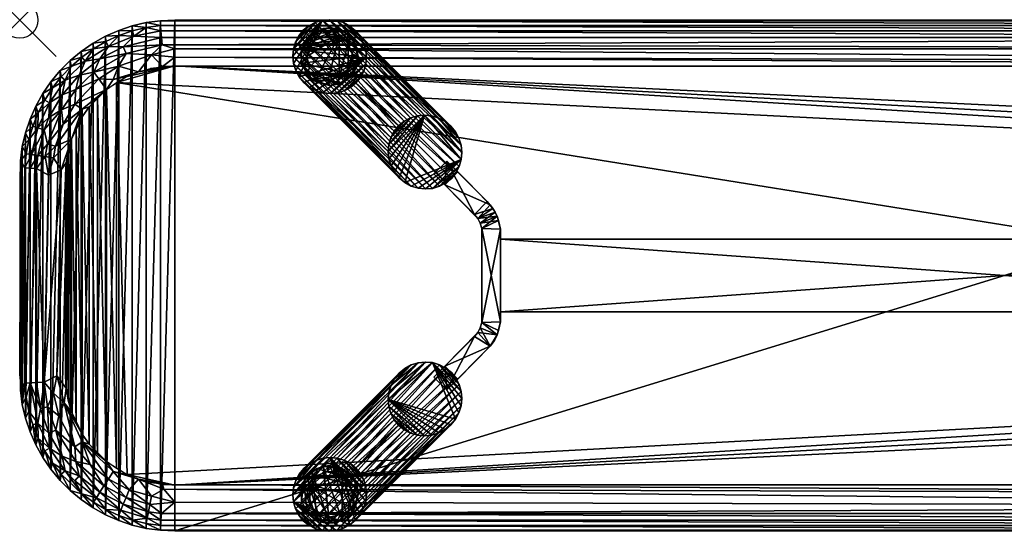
# Model space of a CAD drawing. Header units: inches. Extents: x 0 to 54, y -14 to 0.
# Tile 1 of 2: x 0 to 27, y -14 to 0. Entities that reach past the tile are written whole.
import ezdxf

# ---------------------------------------------------------------- set-up
doc = ezdxf.new("R2010")
doc.units = ezdxf.units.IN
doc.header["$PDMODE"] = 35
for name, color, linetype in [('AFUCH-3-EDPL', 19, 'Continuous'), ('AFUCH-3-GDPL', 19, 'Continuous'), ('AFUCH-3-HWPT', 4, 'Continuous'), ('AFUCH-3-LGWD', 15, 'Continuous'), ('AFUCH-3-STWD', 15, 'Continuous')]:
    doc.layers.add(name, color=color, linetype=linetype)

msp = doc.modelspace()

# ---------------------------------------------------------------- linework, layer by layer
msp.add_point((0, 0, 0))

# ---------------------------------------------------------------- meshes
at = {"layer": 'AFUCH-3-EDPL'}
mesh = msp.add_polyface(dxfattribs=at)
corners = [(3.499, -13.647, 18.009), (2.841, -13.269, 17.823), (3.533, -13.472, 17.823), (2.917, -0.921, 17.668), (2.841, -0.731, 17.823), (3.909, -0.681, 17.668), (3.471, -0.208, 18.219), (3.469, -0.072, 18.5), (3.859, -0.152, 18.219), (2.715, -0.287, 18.5), (3.087, -0.162, 18.5), (3.09, -0.3, 18.219), (2.564, -1.627, 17.458), (2.711, -1.264, 17.545), (3.26, -1.422, 17.429), (3.001, -12.869, 17.545), (2.564, -12.373, 17.458), (3.26, -12.578, 17.429), (2.917, -13.079, 17.668), (3.571, -13.271, 17.668), (3.469, -13.928, 18.5), (3.09, -13.7, 18.219), (3.471, -13.792, 18.219), (3.614, -0.951, 17.545), (3.858, -13.982, 18.5), (3.132, -0.442, 18.009), (3.873, -0.299, 18.009), (3.915, -1.273, 17.429), (3.614, -13.049, 17.545), (2.95, -12.449, 17.429), (2.775, -13.434, 18.009), (3.89, -0.477, 17.823), (2.72, -0.428, 18.219), (3.087, -13.838, 18.5), (2.95, -1.551, 17.429), (2.72, -13.572, 18.219)]
mesh.append_faces([[corners[k] for k in face] for face in [(20, 22, 24), (14, 23, 27), (15, 17, 28), (33, 21, 20), (35, 30, 21)]], dxfattribs={"vtx0": -1, "vtx1": -1})
mesh.append_faces([[corners[k] for k in face] for face in [(0, 1, 2), (3, 4, 5), (6, 7, 8), (12, 13, 14), (15, 16, 17), (18, 15, 19), (20, 21, 22), (13, 23, 14), (3, 5, 23), (1, 18, 2), (25, 6, 26), (21, 0, 22), (21, 30, 0), (4, 31, 5), (4, 25, 31), (30, 1, 0), (2, 18, 19), (13, 3, 23), (32, 11, 25), (32, 9, 11), (11, 6, 25), (11, 10, 6)]], dxfattribs={"vtx0": -1, "vtx1": -1, "vtx2": -1})
mesh.append_faces([[corners[k] for k in face] for face in [(19, 15, 28), (33, 35, 21)]], dxfattribs={"vtx0": -1, "vtx2": -1})
mesh.append_faces([[corners[k] for k in face] for face in [(9, 10, 11), (29, 17, 16), (10, 7, 6), (14, 34, 12)]], dxfattribs={"vtx1": -1, "vtx2": -1})
mesh = msp.add_polyface(dxfattribs=at)
corners = [(3.909, -0.681, 17.668), (49.75, -0.791, 17.593), (4.25, -0.791, 17.593), (50.127, -13.701, 18.009), (3.873, -13.701, 18.009), (3.89, -13.523, 17.823), (3.858, -0.018, 18.5), (50.141, -0.152, 18.219), (3.859, -0.152, 18.219), (50.046, -1.147, 17.458), (50.091, -13.319, 17.668), (4.25, -13.209, 17.593), (3.954, -12.853, 17.458), (4.25, -1.017, 17.494), (50.085, -1.273, 17.429), (3.915, -1.273, 17.429), (3.499, -13.647, 18.009), (3.533, -13.472, 17.823), (49.75, -12.983, 17.494), (3.915, -12.727, 17.429), (50.085, -12.727, 17.429), (50.11, -0.477, 17.823), (3.858, -13.982, 18.5), (3.859, -13.848, 18.219), (50.142, -13.982, 18.5), (3.132, -0.442, 18.009), (3.873, -0.299, 18.009), (3.89, -0.477, 17.823), (3.614, -13.049, 17.545), (3.26, -12.578, 17.429), (3.469, -0.072, 18.5), (3.571, -13.271, 17.668), (50.141, -13.848, 18.219), (3.614, -0.951, 17.545), (3.471, -0.208, 18.219), (50.127, -0.299, 18.009), (3.471, -13.792, 18.219)]
mesh.append_faces([[corners[k] for k in face] for face in [(10, 5, 11), (22, 23, 24), (19, 12, 29)]], dxfattribs={"vtx0": -1, "vtx1": -1})
mesh.append_faces([[corners[k] for k in face] for face in [(3, 4, 5), (6, 7, 8), (16, 17, 4), (0, 21, 1), (25, 26, 27), (26, 21, 27), (28, 29, 12), (5, 31, 11), (4, 17, 5), (27, 21, 0), (17, 31, 5), (23, 16, 4), (32, 23, 4), (33, 13, 15), (0, 2, 33), (34, 8, 26), (8, 35, 26), (11, 28, 12), (11, 31, 28), (36, 16, 23), (22, 36, 23), (33, 2, 13)]], dxfattribs={"vtx0": -1, "vtx1": -1, "vtx2": -1})
mesh.append_faces([[corners[k] for k in face] for face in [(0, 1, 2), (13, 14, 15), (18, 19, 20), (10, 12, 18), (2, 9, 13)]], dxfattribs={"vtx0": -1, "vtx2": -1})
mesh.append_faces([[corners[k] for k in face] for face in [(2, 1, 9), (10, 11, 12), (30, 6, 8), (18, 12, 19)]], dxfattribs={"vtx1": -1, "vtx2": -1})
mesh = msp.add_polyface(dxfattribs=at)
corners = [(50.11, -13.523, 17.823), (3.89, -13.523, 17.823), (50.091, -13.319, 17.668), (3.873, -0.299, 18.009), (50.127, -0.299, 18.009), (50.11, -0.477, 17.823), (50.141, -13.848, 18.219), (3.873, -13.701, 18.009), (50.127, -13.701, 18.009), (50.142, -0.018, 18.5), (50.141, -0.152, 18.219), (3.858, -0.018, 18.5), (50.467, -0.528, 17.823), (50.76, -0.81, 17.668), (50.429, -0.729, 17.668), (50.529, -13.792, 18.219), (50.531, -0.072, 18.5), (50.529, -0.208, 18.219), (50.386, -0.951, 17.545), (50.74, -1.422, 17.429), (50.046, -1.147, 17.458), (50.531, -13.928, 18.5), (50.818, -13.387, 17.823), (3.859, -0.152, 18.219), (49.75, -0.791, 17.593), (50.142, -13.982, 18.5), (3.859, -13.848, 18.219), (50.76, -13.19, 17.668), (50.386, -13.049, 17.545), (50.999, -12.869, 17.545), (50.085, -12.727, 17.429), (50.501, -13.647, 18.009), (4.25, -1.017, 17.494), (50.085, -1.273, 17.429), (50.501, -0.353, 18.009), (49.75, -12.983, 17.494)]
mesh.append_faces([[corners[k] for k in face] for face in [(9, 10, 11), (16, 17, 9), (33, 20, 19)]], dxfattribs={"vtx0": -1, "vtx1": -1})
mesh.append_faces([[corners[k] for k in face] for face in [(0, 1, 2), (3, 4, 5), (6, 7, 8), (12, 13, 14), (15, 6, 8), (4, 12, 5), (12, 14, 5), (18, 19, 20), (15, 21, 6), (22, 0, 2), (23, 10, 4), (13, 18, 14), (24, 18, 20), (25, 26, 6), (27, 2, 28), (8, 1, 0), (22, 31, 0), (24, 14, 18), (5, 14, 24), (17, 34, 10), (9, 17, 10), (28, 35, 30), (28, 2, 35), (10, 34, 4), (34, 12, 4), (31, 8, 0), (31, 15, 8)]], dxfattribs={"vtx0": -1, "vtx1": -1, "vtx2": -1})
mesh.append_faces([[corners[k] for k in face] for face in [(21, 25, 6), (29, 28, 30), (32, 20, 33)]], dxfattribs={"vtx1": -1, "vtx2": -1})
mesh = msp.add_polyface(dxfattribs=at)
corners = [(2.173, -1.609, 17.545), (2.711, -1.264, 17.545), (2.564, -1.627, 17.458), (1.713, -11.344, 17.429), (1.907, -11.618, 17.429), (1.71, -11.558, 17.458), (1.409, -1.271, 18.219), (1.705, -1.014, 18.219), (1.797, -1.131, 18.009), (2.034, -1.432, 17.668), (2.201, -1.062, 17.823), (2.917, -0.921, 17.668), (2.382, -1.907, 17.429), (1.513, -2.301, 17.545), (2.841, -0.731, 17.823), (2.364, -0.591, 18.219), (2.356, -0.446, 18.5), (2.72, -0.428, 18.219), (1.634, -1.507, 17.823), (1.907, -2.382, 17.429), (1.71, -2.442, 17.458), (1.713, -2.656, 17.429), (1.422, -3.26, 17.429), (2.432, -0.723, 18.009), (2.024, -0.787, 18.219), (2.013, -0.637, 18.5), (3.132, -0.442, 18.009), (1.54, -1.902, 17.668), (1.689, -0.858, 18.5), (2.715, -0.287, 18.5), (2.95, -1.551, 17.429)]
mesh.append_faces([[corners[k] for k in face] for face in [(0, 1, 2), (6, 7, 8), (9, 10, 11), (0, 12, 13), (10, 14, 11), (15, 16, 17), (18, 10, 9), (15, 17, 23), (8, 24, 23), (23, 17, 26), (0, 9, 1), (0, 13, 27), (12, 20, 13), (12, 0, 2), (23, 26, 14), (18, 8, 10), (10, 23, 14), (8, 23, 10), (9, 11, 1), (27, 18, 9), (27, 9, 0), (7, 24, 8), (7, 28, 24), (24, 25, 15), (24, 15, 23)]], dxfattribs={"vtx0": -1, "vtx1": -1, "vtx2": -1})
mesh.append_faces([[corners[k] for k in face] for face in [(2, 30, 12)]], dxfattribs={"vtx0": -1, "vtx2": -1})
mesh.append_faces([[corners[k] for k in face] for face in [(3, 4, 5), (12, 19, 20), (21, 22, 20), (25, 16, 15), (19, 21, 20), (16, 29, 17), (28, 25, 24)]], dxfattribs={"vtx1": -1, "vtx2": -1})
mesh = msp.add_polyface(dxfattribs=at)
corners = [(1.54, -1.902, 17.668), (1.513, -2.301, 17.545), (1.145, -2.457, 17.668), (1.163, -2.051, 17.823), (1.387, -1.109, 18.5), (1.689, -0.858, 18.5), (1.705, -1.014, 18.219), (0.505, -2.54, 18.219), (0.5, -2.952, 18.009), (0.36, -2.904, 18.219), (0.446, -2.356, 18.5), (0.637, -2.013, 18.5), (0.685, -2.192, 18.219), (1.251, -1.651, 18.009), (1.409, -1.271, 18.219), (1.797, -1.131, 18.009), (0.802, -2.675, 17.823), (0.813, -2.266, 18.009), (0.897, -1.862, 18.219), (1.139, -1.554, 18.219), (1.634, -1.507, 17.823), (0.858, -1.689, 18.5), (0.287, -2.715, 18.5), (0.162, -3.087, 18.5), (1.109, -1.387, 18.5), (1.194, -2.854, 17.545), (1.71, -2.442, 17.458), (0.668, -3.01, 17.823)]
mesh.append_faces([[corners[k] for k in face] for face in [(22, 9, 23)]], dxfattribs={"vtx0": -1, "vtx1": -1})
mesh.append_faces([[corners[k] for k in face] for face in [(0, 1, 2), (0, 2, 3), (7, 8, 9), (13, 14, 15), (3, 16, 17), (18, 19, 13), (3, 20, 0), (18, 21, 19), (3, 2, 16), (7, 9, 22), (14, 4, 6), (17, 18, 13), (17, 8, 7), (17, 16, 8), (3, 13, 20), (17, 13, 3), (13, 15, 20), (7, 12, 17), (7, 10, 12), (1, 25, 2), (1, 26, 25), (12, 11, 18), (12, 18, 17), (19, 14, 13), (19, 24, 14)]], dxfattribs={"vtx0": -1, "vtx1": -1, "vtx2": -1})
mesh.append_faces([[corners[k] for k in face] for face in [(2, 27, 16)]], dxfattribs={"vtx0": -1, "vtx2": -1})
mesh.append_faces([[corners[k] for k in face] for face in [(4, 5, 6), (10, 11, 12), (21, 24, 19), (24, 4, 14), (11, 21, 18), (22, 10, 7), (16, 27, 8)]], dxfattribs={"vtx1": -1, "vtx2": -1})
mesh = msp.add_polyface(dxfattribs=at)
corners = [(0.018, -3.858, 18.5), (0.138, -4.054, 18.219), (0.018, -10.142, 18.5), (1.71, -2.442, 17.458), (1.422, -3.26, 17.429), (0.985, -3.458, 17.545), (0.25, -3.279, 18.219), (0.5, -2.952, 18.009), (0.322, -3.685, 18.009), (1.194, -2.854, 17.545), (0.765, -3.405, 17.668), (1.145, -2.457, 17.668), (0.668, -3.01, 17.823), (0.498, -3.711, 17.823), (0.175, -3.664, 18.219), (0.072, -3.469, 18.5), (0.464, -4.07, 17.823), (0.701, -3.74, 17.668), (0.791, -4.25, 17.593), (0.925, -3.772, 17.545), (0.138, -9.946, 18.219), (0.286, -4.061, 18.009), (1.136, -4.102, 17.458), (1.017, -9.75, 17.494), (1.273, -3.915, 17.429), (0.162, -3.087, 18.5), (0.36, -2.904, 18.219)]
mesh.append_faces([[corners[k] for k in face] for face in [(0, 1, 2), (5, 4, 19), (24, 22, 4)]], dxfattribs={"vtx0": -1, "vtx1": -1})
mesh.append_faces([[corners[k] for k in face] for face in [(3, 4, 5), (6, 7, 8), (9, 10, 11), (12, 10, 13), (14, 15, 6), (8, 12, 13), (16, 17, 18), (11, 10, 12), (6, 8, 14), (19, 4, 22), (7, 12, 8), (21, 13, 16), (13, 17, 16), (1, 8, 21), (8, 13, 21), (13, 10, 17), (10, 5, 17), (18, 19, 22), (18, 17, 19), (14, 8, 1), (1, 0, 14), (6, 25, 26), (26, 7, 6)]], dxfattribs={"vtx0": -1, "vtx1": -1, "vtx2": -1})
mesh.append_faces([[corners[k] for k in face] for face in [(3, 5, 9), (14, 0, 15), (17, 5, 19), (6, 15, 25)]], dxfattribs={"vtx0": -1, "vtx2": -1})
mesh.append_faces([[corners[k] for k in face] for face in [(20, 1, 21), (9, 5, 10), (23, 22, 24)]], dxfattribs={"vtx1": -1, "vtx2": -1})
mesh = msp.add_polyface(dxfattribs=at)
corners = [(0.668, -9.921, 17.668), (0.791, -4.25, 17.593), (1.136, -4.102, 17.458), (0.464, -9.93, 17.823), (0.464, -4.07, 17.823), (1.017, -9.75, 17.494), (0.138, -9.946, 18.219), (0.286, -4.061, 18.009), (0.286, -9.939, 18.009), (0.287, -11.285, 18.5), (0.162, -10.913, 18.5), (0.25, -10.72, 18.219), (1.075, -10.849, 17.545), (0.765, -10.595, 17.668), (0.925, -10.228, 17.545), (0.802, -11.324, 17.823), (0.567, -10.644, 17.823), (0.5, -11.048, 18.009), (0.175, -10.336, 18.219), (1.22, -10.485, 17.458), (0.072, -10.531, 18.5), (0.988, -11.239, 17.668), (1.273, -10.085, 17.429), (1.273, -3.915, 17.429), (0.018, -10.142, 18.5), (0.138, -4.054, 18.219), (0.36, -11.096, 18.219), (1.422, -10.74, 17.429), (1.713, -11.344, 17.429)]
mesh.append_faces([[corners[k] for k in face] for face in [(19, 22, 27)]], dxfattribs={"vtx0": -1})
mesh.append_faces([[corners[k] for k in face] for face in [(0, 4, 1), (18, 20, 6), (17, 8, 16), (11, 10, 18)]], dxfattribs={"vtx0": -1, "vtx1": -1})
mesh.append_faces([[corners[k] for k in face] for face in [(3, 4, 0), (6, 7, 8), (12, 13, 14), (15, 16, 13), (12, 14, 19), (8, 7, 4), (16, 3, 0), (21, 13, 12), (5, 22, 19), (17, 11, 8), (13, 16, 0), (13, 0, 14), (16, 8, 3), (8, 4, 3), (14, 0, 5), (19, 14, 5)]], dxfattribs={"vtx0": -1, "vtx1": -1, "vtx2": -1})
mesh.append_faces([[corners[k] for k in face] for face in [(0, 2, 5), (15, 17, 16), (5, 23, 22), (24, 25, 6)]], dxfattribs={"vtx0": -1, "vtx2": -1})
mesh.append_faces([[corners[k] for k in face] for face in [(27, 28, 19)]], dxfattribs={"vtx1": -1})
mesh.append_faces([[corners[k] for k in face] for face in [(0, 1, 2), (9, 10, 11), (18, 6, 8), (20, 24, 6), (26, 11, 17), (10, 20, 18), (11, 18, 8)]], dxfattribs={"vtx1": -1, "vtx2": -1})
mesh = msp.add_polyface(dxfattribs=at)
corners = [(0.813, -11.734, 18.009), (0.5, -11.048, 18.009), (0.802, -11.324, 17.823), (0.897, -12.138, 18.219), (0.858, -12.311, 18.5), (0.685, -11.808, 18.219), (0.505, -11.46, 18.219), (0.988, -11.239, 17.668), (1.54, -12.098, 17.668), (1.163, -11.948, 17.823), (1.075, -10.849, 17.545), (1.22, -10.485, 17.458), (1.513, -11.699, 17.545), (1.705, -12.986, 18.219), (1.387, -12.891, 18.5), (1.139, -12.446, 18.219), (1.634, -12.493, 17.823), (1.251, -12.349, 18.009), (1.109, -12.613, 18.5), (0.637, -11.987, 18.5), (0.446, -11.644, 18.5), (0.36, -11.096, 18.219), (0.287, -11.285, 18.5), (0.25, -10.72, 18.219), (1.713, -11.344, 17.429), (1.71, -11.558, 17.458), (0.765, -10.595, 17.668), (1.511, -12.622, 18.009)]
mesh.append_faces([[corners[k] for k in face] for face in [(3, 4, 5), (21, 22, 23), (5, 19, 6), (17, 16, 27), (6, 20, 21), (15, 18, 3)]], dxfattribs={"vtx0": -1, "vtx1": -1})
mesh.append_faces([[corners[k] for k in face] for face in [(0, 1, 2), (0, 6, 1), (7, 8, 9), (10, 11, 12), (13, 14, 15), (7, 12, 8), (9, 16, 17), (10, 12, 7), (11, 24, 25), (17, 3, 0), (13, 15, 17), (17, 0, 9), (9, 0, 2), (7, 2, 26), (9, 2, 7), (11, 25, 12)]], dxfattribs={"vtx0": -1, "vtx1": -1, "vtx2": -1})
mesh.append_faces([[corners[k] for k in face] for face in [(9, 8, 16)]], dxfattribs={"vtx0": -1, "vtx2": -1})
mesh.append_faces([[corners[k] for k in face] for face in [(3, 5, 0), (18, 4, 3), (19, 20, 6), (5, 6, 0), (14, 18, 15), (4, 19, 5), (20, 22, 21), (6, 21, 1), (15, 3, 17)]], dxfattribs={"vtx1": -1, "vtx2": -1})
mesh.append_faces([[corners[k] for k in face] for face in [(17, 27, 13)]], dxfattribs={"vtx2": -1})
mesh = msp.add_polyface(dxfattribs=at)
corners = [(2.917, -13.079, 17.668), (2.434, -12.576, 17.545), (3.001, -12.869, 17.545), (2.364, -13.409, 18.219), (2.775, -13.434, 18.009), (2.72, -13.572, 18.219), (2.564, -12.373, 17.458), (1.511, -12.622, 18.009), (2.104, -13.089, 18.009), (1.705, -12.986, 18.219), (1.634, -12.493, 17.823), (2.715, -13.713, 18.5), (3.087, -13.838, 18.5), (2.024, -13.213, 18.219), (1.932, -12.181, 17.545), (2.311, -12.766, 17.668), (1.54, -12.098, 17.668), (1.513, -11.699, 17.545), (1.71, -11.558, 17.458), (2.201, -12.938, 17.823), (2.841, -13.269, 17.823), (2.013, -13.363, 18.5), (1.689, -13.142, 18.5), (1.387, -12.891, 18.5), (2.356, -13.554, 18.5), (2.95, -12.449, 17.429), (2.382, -12.093, 17.429), (1.907, -11.618, 17.429)]
mesh.append_faces([[corners[k] for k in face] for face in [(16, 19, 10)]], dxfattribs={"vtx0": -1})
mesh.append_faces([[corners[k] for k in face] for face in [(3, 4, 5), (7, 8, 9), (11, 5, 12), (9, 8, 13), (13, 21, 9), (25, 6, 26), (24, 3, 11), (22, 9, 21), (13, 8, 3), (3, 24, 13)]], dxfattribs={"vtx0": -1, "vtx1": -1})
mesh.append_faces([[corners[k] for k in face] for face in [(0, 1, 2), (1, 6, 2), (10, 8, 7), (14, 15, 16), (3, 8, 4), (17, 14, 16), (18, 6, 1), (19, 15, 20), (16, 15, 19), (26, 6, 18), (8, 19, 4), (4, 19, 20), (17, 18, 14), (20, 15, 0), (15, 1, 0)]], dxfattribs={"vtx0": -1, "vtx1": -1, "vtx2": -1})
mesh.append_faces([[corners[k] for k in face] for face in [(13, 24, 21), (11, 3, 5), (18, 1, 14)]], dxfattribs={"vtx0": -1, "vtx2": -1})
mesh.append_faces([[corners[k] for k in face] for face in [(22, 23, 9), (27, 26, 18), (10, 19, 8), (14, 1, 15)]], dxfattribs={"vtx1": -1, "vtx2": -1})
at = {"layer": 'AFUCH-3-GDPL'}
mesh = msp.add_polyface(dxfattribs=at)
corners = [(8.765, -1.568, 0.531), (7.79, -0.661, 0), (8.765, -0.437, 0.531), (8.008, -1.618, 0), (9.115, -0.512, 0), (9.115, -1.493, 0), (8.674, -0.235, 0.177), (7.874, -1.002, 0.531), (9.119, -0.924, 0.531), (8.499, -1.79, 0), (7.731, -1.178, 0), (8.164, -1.53, 0.531), (8.164, -0.475, 0.531), (9.286, -1.002, 0), (8.499, -0.215, 0), (8.008, -0.387, 0), (8.157, -1.712, 0.177), (9.208, -1.344, 0.177), (8.674, -1.77, 0.177), (7.731, -0.827, 0.177), (8.324, -0.235, 0.177), (9.208, -0.661, 0.177), (8.99, -1.618, 0.177), (7.883, -1.493, 0.177), (8.99, -0.387, 0.177), (9.286, -1.002, 0.177), (8.008, -0.387, 0.177), (7.731, -1.178, 0.177), (9.005, -0.635, 0.531), (9.005, -1.37, 0.531), (7.951, -1.304, 0.531), (8.841, -1.712, 0), (8.841, -0.293, 0), (7.951, -0.701, 0.531), (8.46, -0.379, 0.531), (8.46, -1.626, 0.531), (9.119, -1.081, 0.531), (8.499, -1.79, 0.177), (7.79, -0.661, 0.177), (7.731, -0.827, 0)]
mesh.append_faces([[corners[k] for k in face] for face in [(30, 23, 11), (36, 17, 25), (29, 17, 36), (28, 21, 24), (12, 20, 26), (7, 19, 27), (8, 21, 28), (0, 18, 22), (30, 27, 23), (34, 20, 12), (8, 25, 21), (14, 6, 32), (34, 6, 20), (11, 23, 16), (9, 16, 3), (29, 22, 17), (13, 17, 5), (31, 22, 18), (9, 37, 16), (15, 20, 14), (14, 20, 6), (4, 24, 21), (4, 21, 13), (5, 17, 22), (5, 22, 31), (3, 16, 23), (3, 23, 10), (2, 24, 6), (32, 6, 24), (13, 25, 17), (13, 21, 25), (15, 26, 20), (10, 23, 27), (28, 24, 2), (0, 22, 29), (7, 27, 30), (31, 18, 9), (32, 24, 4), (2, 6, 34), (36, 25, 8), (9, 18, 37)]])
mesh.append_faces([[corners[k] for k in face] for face in [(32, 15, 14), (35, 16, 37), (33, 26, 38), (10, 19, 39), (1, 26, 15), (3, 31, 9), (33, 19, 7), (35, 18, 0), (8, 29, 36), (1, 19, 38)]], dxfattribs={"vtx0": -1})
mesh.append_faces([[corners[k] for k in face] for face in [(39, 13, 10), (28, 29, 8), (10, 5, 3), (13, 39, 4), (2, 0, 28), (4, 1, 32)]], dxfattribs={"vtx0": -1, "vtx1": -1})
mesh.append_faces([[corners[k] for k in face] for face in [(10, 13, 5), (3, 5, 31), (32, 1, 15), (28, 0, 29), (2, 7, 30), (2, 35, 0), (4, 39, 1)]], dxfattribs={"vtx0": -1, "vtx2": -1})
mesh.append_faces([[corners[k] for k in face] for face in [(12, 26, 33), (11, 16, 35), (34, 12, 2), (39, 19, 1)]], dxfattribs={"vtx1": -1})
mesh.append_faces([[corners[k] for k in face] for face in [(30, 11, 2), (11, 35, 2), (12, 33, 2), (33, 7, 2)]], dxfattribs={"vtx1": -1, "vtx2": -1})
mesh.append_faces([[corners[k] for k in face] for face in [(1, 38, 26), (10, 27, 19), (35, 37, 18), (33, 38, 19)]], dxfattribs={"vtx2": -1})
mesh = msp.add_polyface(dxfattribs=at)
corners = [(8.499, -13.785, 0), (9.065, -12.731, 0.531), (7.933, -12.731, 0.531), (9.208, -12.656, 0), (7.883, -13.488, 0), (7.79, -12.656, 0), (9.115, -13.488, 0), (8.324, -12.23, 0), (8.499, -13.622, 0.531), (8.421, -12.377, 0.531), (8.841, -12.288, 0), (7.971, -13.332, 0.531), (9.027, -13.332, 0.531), (7.731, -13.173, 0), (8.324, -13.765, 0.177), (9.267, -12.822, 0.177), (8.157, -12.288, 0.177), (9.115, -12.507, 0.177), (9.208, -13.339, 0.177), (7.731, -12.822, 0.177), (8.674, -13.765, 0.177), (9.286, -12.997, 0), (7.883, -13.488, 0.177), (8.499, -12.21, 0.177), (8.99, -13.613, 0.177), (8.841, -12.288, 0.177), (7.731, -13.173, 0.177), (8.866, -12.492, 0.531), (8.132, -12.492, 0.531), (8.8, -13.545, 0.531), (7.883, -12.507, 0.177), (8.841, -13.707, 0), (8.008, -12.382, 0), (8.157, -13.707, 0), (8.198, -13.545, 0.531), (9.123, -13.037, 0.531), (7.875, -13.037, 0.531), (8.577, -12.377, 0.531), (9.286, -12.997, 0.177), (8.157, -13.707, 0.177)]
mesh.append_faces([[corners[k] for k in face] for face in [(37, 25, 23), (29, 24, 12), (9, 16, 28), (36, 19, 26), (28, 16, 30), (29, 20, 24), (27, 25, 37), (1, 15, 17), (36, 26, 11), (11, 26, 22), (14, 33, 0), (8, 14, 20), (18, 21, 38), (15, 3, 17), (16, 32, 30), (23, 10, 7), (17, 3, 10), (27, 17, 25), (12, 24, 18), (18, 6, 21), (19, 5, 13), (2, 30, 19), (20, 31, 24), (14, 0, 20), (15, 21, 3), (9, 23, 16), (23, 7, 16), (24, 6, 18), (24, 31, 6), (17, 10, 25), (25, 10, 23), (19, 13, 26), (1, 17, 27), (28, 30, 2), (8, 20, 29), (30, 32, 5), (30, 5, 19), (20, 0, 31), (16, 7, 32), (2, 19, 36), (37, 23, 9), (38, 21, 15), (39, 33, 14)]])
mesh.append_faces([[corners[k] for k in face] for face in [(35, 18, 38), (34, 22, 39), (5, 4, 13), (6, 3, 21), (26, 4, 22), (22, 33, 39), (34, 14, 8), (35, 15, 1), (9, 27, 37)]], dxfattribs={"vtx0": -1})
mesh.append_faces([[corners[k] for k in face] for face in [(31, 10, 6), (32, 33, 5), (28, 27, 9), (2, 1, 28), (0, 7, 31), (7, 0, 32)]], dxfattribs={"vtx0": -1, "vtx1": -1})
mesh.append_faces([[corners[k] for k in face] for face in [(31, 7, 10), (32, 0, 33), (6, 10, 3), (28, 1, 27), (2, 8, 29), (5, 33, 4), (2, 35, 1)]], dxfattribs={"vtx0": -1, "vtx2": -1})
mesh.append_faces([[corners[k] for k in face] for face in [(11, 22, 34), (12, 18, 35), (36, 11, 2)]], dxfattribs={"vtx1": -1})
mesh.append_faces([[corners[k] for k in face] for face in [(29, 12, 2), (11, 34, 2), (12, 35, 2), (34, 8, 2)]], dxfattribs={"vtx1": -1, "vtx2": -1})
mesh.append_faces([[corners[k] for k in face] for face in [(26, 13, 4), (22, 4, 33), (35, 38, 15), (34, 39, 14)]], dxfattribs={"vtx2": -1})
at = {"layer": 'AFUCH-3-HWPT'}
mesh = msp.add_polyface(dxfattribs=at)
corners = [(12.673, -8.291, 15.429), (13.134, -8.508, 17.429), (13.04, -5.266, 17.429), (12.561, -5.439, 15.429), (13.092, -8.623, 15.429), (12.977, -5.161, 15.429), (12.561, -8.561, 17.429), (11.36, -9.783, 15.429), (11.66, -4.517, 17.429), (11.713, -3.863, 15.429), (12.014, -9.836, 17.429), (12.561, -5.439, 17.429), (11.66, -9.483, 17.429), (12.014, -4.164, 17.429), (13.181, -5.733, 15.429), (12.904, -8.938, 17.429), (11.36, -4.217, 15.429), (11.713, -10.137, 15.429), (12.673, -5.709, 15.429), (13.181, -5.733, 17.429), (12.561, -8.561, 15.429), (12.904, -8.938, 15.429), (12.673, -8.291, 17.429), (12.673, -5.709, 17.429), (13.181, -8.267, 15.429), (12.904, -5.062, 17.429), (13.181, -8.267, 17.429), (13.134, -5.492, 15.429), (12.63, -8.432, 15.429), (12.63, -5.568, 15.429), (13.016, -8.777, 16.929), (12.821, -4.971, 15.429), (13.092, -8.623, 17.429), (13.092, -5.377, 17.429), (12.63, -8.432, 17.429), (13.092, -5.377, 15.429), (12.63, -5.568, 17.429), (12.468, -5.325, 15.429), (12.468, -8.675, 15.429)]
mesh.append_faces([[corners[k] for k in face] for face in [(18, 22, 23), (26, 14, 19), (10, 21, 15), (12, 17, 10), (9, 8, 13), (3, 36, 11), (1, 24, 26), (20, 34, 28), (18, 36, 29), (0, 34, 22)]], dxfattribs={"vtx0": -1})
mesh.append_faces([[corners[k] for k in face] for face in [(24, 18, 14), (17, 38, 21), (8, 37, 11), (12, 15, 6), (22, 19, 23), (27, 29, 35), (15, 30, 32), (19, 27, 33), (21, 20, 4), (6, 15, 34), (36, 2, 11), (4, 0, 24), (2, 5, 25), (14, 18, 27), (5, 37, 31), (32, 4, 1), (33, 35, 2), (34, 32, 22), (35, 3, 5), (23, 33, 36)]], dxfattribs={"vtx0": -1, "vtx1": -1})
mesh.append_faces([[corners[k] for k in face] for face in [(30, 4, 32)]], dxfattribs={"vtx0": -1, "vtx1": -1, "vtx2": -1})
mesh.append_faces([[corners[k] for k in face] for face in [(31, 13, 25), (37, 9, 31), (38, 12, 6), (25, 8, 11), (33, 27, 35), (34, 15, 32), (35, 29, 3), (23, 19, 33), (4, 28, 0), (1, 4, 24), (11, 2, 25), (4, 20, 28), (27, 18, 29), (30, 21, 4), (25, 5, 31), (22, 32, 1), (36, 33, 2), (2, 35, 5), (5, 3, 37), (21, 38, 20)]], dxfattribs={"vtx0": -1, "vtx2": -1})
mesh.append_faces([[corners[k] for k in face] for face in [(0, 22, 18), (24, 14, 26), (17, 21, 10), (9, 13, 31), (7, 12, 38), (16, 37, 8), (10, 15, 12), (13, 8, 25), (16, 8, 9), (16, 9, 37), (7, 17, 12), (7, 38, 17), (29, 36, 3), (28, 34, 0), (6, 34, 20), (23, 36, 18), (3, 11, 37), (20, 38, 6)]], dxfattribs={"vtx1": -1})
mesh.append_faces([[corners[k] for k in face] for face in [(0, 18, 24), (26, 19, 22), (15, 21, 30), (1, 26, 22)]], dxfattribs={"vtx1": -1, "vtx2": -1})
mesh.append_faces([[corners[k] for k in face] for face in [(19, 14, 27)]], dxfattribs={"vtx2": -1})
mesh = msp.add_polyface(dxfattribs=at)
corners = [(13.187, -8, 17.429), (13.187, -8, 15.429), (40.813, -8, 15.429), (40.813, -8, 17.429), (13.187, -6, 15.429), (40.813, -6, 15.429), (40.813, -6, 17.429), (13.187, -6, 17.429)]
mesh.append_faces([[corners[k] for k in face] for face in [(3, 1, 2), (2, 4, 5), (5, 3, 2), (5, 7, 6), (0, 6, 7), (1, 7, 4)]], dxfattribs={"vtx0": -1})
mesh.append_faces([[corners[k] for k in face] for face in [(0, 1, 3), (1, 4, 2), (6, 3, 5), (4, 7, 5), (3, 6, 0), (0, 7, 1)]], dxfattribs={"vtx1": -1})
at = {"layer": 'AFUCH-3-LGWD'}
mesh = msp.add_polyface(dxfattribs=at)
corners = [(11.821, -2.911, 17.429), (11.949, -3.065, 17.429), (12.044, -3.241, 17.429), (12.104, -3.431, 17.429), (12.125, -3.629, 17.429), (12.108, -3.826, 17.429), (12.053, -4.015, 17.429), (11.961, -4.189, 17.429), (11.837, -4.341, 17.429), (11.685, -4.465, 17.429), (11.511, -4.556, 17.429), (11.322, -4.612, 17.429), (11.125, -4.629, 17.429), (10.928, -4.607, 17.429), (10.737, -4.548, 17.429), (10.562, -4.452, 17.429), (10.407, -4.325, 17.429), (10.28, -4.17, 17.429), (10.184, -3.994, 17.429), (10.125, -3.804, 17.429), (10.103, -3.606, 17.429), (10.12, -3.409, 17.429), (10.176, -3.22, 17.429), (10.267, -3.047, 17.429), (10.391, -2.895, 17.429), (10.543, -2.771, 17.429), (10.717, -2.679, 17.429), (10.906, -2.624, 17.429), (11.103, -2.606, 17.429), (11.3, -2.628, 17.429), (11.491, -2.688, 17.429), (11.667, -2.783, 17.429), (9.206, -0.295, 0.029), (9.051, -0.168, 0.029), (8.876, -0.072, 0.029), (8.685, -0.013, 0.029), (8.488, 0.009, 0.029), (8.291, -0.008, 0.029), (8.102, -0.064, 0.029), (7.928, -0.155, 0.029), (7.776, -0.28, 0.029), (7.652, -0.431, 0.029), (7.56, -0.605, 0.029), (7.505, -0.794, 0.029), (7.488, -0.991, 0.029), (7.509, -1.189, 0.029), (7.569, -1.379, 0.029), (7.664, -1.555, 0.029), (7.792, -1.71, 0.029), (7.946, -1.837, 0.029), (8.122, -1.932, 0.029), (8.313, -1.992, 0.029), (8.51, -2.014, 0.029), (8.707, -1.996, 0.029), (8.896, -1.941, 0.029), (9.07, -1.849, 0.029), (9.222, -1.725, 0.029), (9.346, -1.573, 0.029), (9.437, -1.4, 0.029), (9.493, -1.211, 0.029), (9.51, -1.014, 0.029), (9.488, -0.816, 0.029), (9.429, -0.626, 0.029), (9.333, -0.45, 0.029)]
mesh.append_faces([[corners[k] for k in face] for face in [(0, 63, 32), (30, 33, 34), (28, 35, 36), (26, 37, 38), (24, 39, 40), (62, 1, 2), (60, 3, 4), (58, 5, 6), (56, 7, 8), (55, 10, 54), (53, 12, 52), (51, 14, 50), (49, 16, 48), (47, 18, 46), (45, 20, 44), (43, 22, 42), (23, 25, 24), (7, 9, 8), (55, 57, 56), (39, 41, 40)]], dxfattribs={"vtx0": -1})
mesh.append_faces([[corners[k] for k in face] for face in [(1, 63, 0), (31, 33, 30), (29, 35, 28), (27, 37, 26), (25, 39, 24), (63, 1, 62), (61, 3, 60), (59, 5, 58), (57, 7, 56), (56, 9, 55), (54, 11, 53), (52, 13, 51), (50, 15, 49), (48, 17, 47), (46, 19, 45), (44, 21, 43), (42, 23, 41), (1, 31, 2), (2, 30, 3), (3, 29, 4), (4, 28, 5), (27, 20, 28), (20, 27, 21), (21, 26, 22), (22, 25, 23), (5, 11, 6), (6, 10, 7), (33, 63, 34), (34, 62, 35), (35, 61, 36), (36, 60, 37), (59, 52, 60), (52, 59, 53), (53, 58, 54), (54, 57, 55), (37, 43, 38), (38, 42, 39)]], dxfattribs={"vtx0": -1, "vtx1": -1})
mesh.append_faces([[corners[k] for k in face] for face in [(5, 28, 15), (37, 60, 47)]], dxfattribs={"vtx0": -1, "vtx1": -1, "vtx2": -1})
mesh.append_faces([[corners[k] for k in face] for face in [(31, 32, 33), (29, 34, 35), (27, 36, 37), (25, 38, 39), (61, 2, 3), (59, 4, 5), (57, 6, 7), (55, 9, 10), (53, 11, 12), (51, 13, 14), (49, 15, 16), (47, 17, 18), (45, 19, 20), (43, 21, 22), (41, 23, 24), (2, 31, 30), (3, 30, 29), (4, 29, 28), (5, 15, 14), (28, 20, 19), (28, 19, 18), (21, 27, 26), (22, 26, 25), (28, 17, 16), (28, 16, 15), (5, 13, 12), (5, 12, 11), (6, 11, 10), (7, 10, 9), (34, 63, 62), (35, 62, 61), (36, 61, 60), (37, 47, 46), (60, 52, 51), (60, 51, 50), (53, 59, 58), (54, 58, 57), (60, 49, 48), (60, 48, 47), (37, 45, 44), (37, 44, 43), (38, 43, 42), (39, 42, 41)]], dxfattribs={"vtx0": -1, "vtx2": -1})
mesh.append_faces([[corners[k] for k in face] for face in [(0, 32, 31), (30, 34, 29), (28, 36, 27), (26, 38, 25), (62, 2, 61), (60, 4, 59), (58, 6, 57), (0, 31, 1), (32, 63, 33)]], dxfattribs={"vtx1": -1})
mesh.append_faces([[corners[k] for k in face] for face in [(18, 17, 28), (14, 13, 5), (50, 49, 60), (46, 45, 37)]], dxfattribs={"vtx1": -1, "vtx2": -1})
mesh.append_faces([[corners[k] for k in face] for face in [(24, 40, 41), (56, 8, 9), (54, 10, 11), (52, 12, 13), (50, 14, 15), (48, 16, 17), (46, 18, 19), (44, 20, 21), (42, 22, 23)]], dxfattribs={"vtx2": -1})
mesh = msp.add_polyface(dxfattribs=at)
corners = [(10.407, -9.675, 17.429), (10.562, -9.548, 17.429), (10.737, -9.452, 17.429), (10.928, -9.393, 17.429), (11.125, -9.371, 17.429), (11.322, -9.388, 17.429), (11.511, -9.444, 17.429), (11.685, -9.535, 17.429), (11.837, -9.659, 17.429), (11.961, -9.811, 17.429), (12.053, -9.985, 17.429), (12.108, -10.174, 17.429), (12.125, -10.371, 17.429), (12.104, -10.569, 17.429), (12.044, -10.759, 17.429), (11.949, -10.935, 17.429), (11.821, -11.089, 17.429), (11.667, -11.217, 17.429), (11.491, -11.312, 17.429), (11.3, -11.372, 17.429), (11.103, -11.394, 17.429), (10.906, -11.376, 17.429), (10.717, -11.321, 17.429), (10.543, -11.229, 17.429), (10.391, -11.105, 17.429), (10.267, -10.953, 17.429), (10.176, -10.78, 17.429), (10.12, -10.591, 17.429), (10.103, -10.394, 17.429), (10.125, -10.196, 17.429), (10.184, -10.006, 17.429), (10.28, -9.83, 17.429), (7.792, -12.29, 0.029), (7.664, -12.445, 0.029), (7.569, -12.621, 0.029), (7.509, -12.811, 0.029), (7.488, -13.009, 0.029), (7.505, -13.206, 0.029), (7.56, -13.395, 0.029), (7.652, -13.569, 0.029), (7.776, -13.72, 0.029), (7.928, -13.845, 0.029), (8.102, -13.936, 0.029), (8.291, -13.991, 0.029), (8.488, -14.009, 0.029), (8.685, -13.987, 0.029), (8.876, -13.927, 0.029), (9.051, -13.832, 0.029), (9.206, -13.705, 0.029), (9.333, -13.55, 0.029), (9.429, -13.374, 0.029), (9.488, -13.184, 0.029), (9.51, -12.986, 0.029), (9.493, -12.789, 0.029), (9.437, -12.6, 0.029), (9.346, -12.426, 0.029), (9.222, -12.275, 0.029), (9.07, -12.151, 0.029), (8.896, -12.059, 0.029), (8.707, -12.004, 0.029), (8.51, -11.986, 0.029), (8.313, -12.008, 0.029), (8.122, -12.068, 0.029), (7.946, -12.163, 0.029)]
mesh.append_faces([[corners[k] for k in face] for face in [(0, 63, 32), (30, 33, 34), (28, 35, 36), (26, 37, 38), (25, 38, 39), (24, 39, 40), (62, 1, 2), (60, 3, 4), (58, 5, 6), (56, 7, 8), (55, 10, 54), (53, 12, 52), (51, 14, 50), (49, 16, 48), (47, 18, 46), (45, 20, 44), (43, 22, 42), (23, 25, 24), (7, 9, 8), (55, 57, 56), (39, 41, 40)]], dxfattribs={"vtx0": -1})
mesh.append_faces([[corners[k] for k in face] for face in [(1, 63, 0), (31, 33, 30), (29, 35, 28), (27, 37, 26), (63, 1, 62), (61, 3, 60), (59, 5, 58), (57, 7, 56), (56, 9, 55), (54, 11, 53), (52, 13, 51), (50, 15, 49), (48, 17, 47), (46, 19, 45), (44, 21, 43), (42, 23, 41), (1, 31, 2), (2, 30, 3), (3, 29, 4), (4, 28, 5), (27, 20, 28), (20, 27, 21), (21, 26, 22), (22, 25, 23), (5, 11, 6), (6, 10, 7), (33, 63, 34), (34, 62, 35), (35, 61, 36), (36, 60, 37), (59, 52, 60), (52, 59, 53), (53, 58, 54), (54, 57, 55), (37, 43, 38), (38, 42, 39)]], dxfattribs={"vtx0": -1, "vtx1": -1})
mesh.append_faces([[corners[k] for k in face] for face in [(5, 28, 15), (37, 60, 47)]], dxfattribs={"vtx0": -1, "vtx1": -1, "vtx2": -1})
mesh.append_faces([[corners[k] for k in face] for face in [(31, 32, 33), (29, 34, 35), (27, 36, 37), (61, 2, 3), (59, 4, 5), (57, 6, 7), (55, 9, 10), (53, 11, 12), (51, 13, 14), (49, 15, 16), (47, 17, 18), (45, 19, 20), (43, 21, 22), (41, 23, 24), (2, 31, 30), (3, 30, 29), (4, 29, 28), (5, 15, 14), (28, 20, 19), (28, 19, 18), (21, 27, 26), (22, 26, 25), (28, 17, 16), (28, 16, 15), (5, 13, 12), (5, 12, 11), (6, 11, 10), (7, 10, 9), (34, 63, 62), (35, 62, 61), (36, 61, 60), (37, 47, 46), (60, 52, 51), (60, 51, 50), (53, 59, 58), (54, 58, 57), (60, 49, 48), (60, 48, 47), (37, 45, 44), (37, 44, 43), (38, 43, 42), (39, 42, 41)]], dxfattribs={"vtx0": -1, "vtx2": -1})
mesh.append_faces([[corners[k] for k in face] for face in [(0, 32, 31), (30, 34, 29), (28, 36, 27), (26, 38, 25), (25, 39, 24), (62, 2, 61), (60, 4, 59), (58, 6, 57), (0, 31, 1), (32, 63, 33)]], dxfattribs={"vtx1": -1})
mesh.append_faces([[corners[k] for k in face] for face in [(18, 17, 28), (14, 13, 5), (50, 49, 60), (46, 45, 37)]], dxfattribs={"vtx1": -1, "vtx2": -1})
mesh.append_faces([[corners[k] for k in face] for face in [(24, 40, 41), (56, 8, 9), (54, 10, 11), (52, 12, 13), (50, 14, 15), (48, 16, 17), (46, 18, 19), (44, 20, 21), (42, 22, 23)]], dxfattribs={"vtx2": -1})
at = {"layer": 'AFUCH-3-STWD'}
mesh = msp.add_polyface(dxfattribs=at)
corners = [(0, -9.75, 18.5), (1.254, -9.75, 17.429), (1.273, -10.085, 17.429), (1.329, -10.417, 17.429), (1.422, -10.74, 17.429), (1.551, -11.05, 17.429), (1.713, -11.344, 17.429), (1.907, -11.618, 17.429), (2.131, -11.869, 17.429), (2.382, -12.093, 17.429), (2.656, -12.287, 17.429), (2.95, -12.449, 17.429), (3.26, -12.578, 17.429), (3.583, -12.671, 17.429), (3.915, -12.727, 17.429), (4.25, -12.746, 17.429), (4.25, -14, 18.5), (3.858, -13.982, 18.5), (3.469, -13.928, 18.5), (3.087, -13.838, 18.5), (2.715, -13.713, 18.5), (2.356, -13.554, 18.5), (2.013, -13.363, 18.5), (1.689, -13.142, 18.5), (1.387, -12.891, 18.5), (1.109, -12.613, 18.5), (0.858, -12.311, 18.5), (0.637, -11.987, 18.5), (0.446, -11.644, 18.5), (0.287, -11.285, 18.5), (0.162, -10.913, 18.5), (0.072, -10.531, 18.5), (0.018, -10.142, 18.5), (0, -4.25, 18.5), (1.254, -4.25, 17.429), (4.25, 0, 18.5), (4.25, -1.254, 17.429), (3.915, -1.273, 17.429), (3.583, -1.329, 17.429), (3.26, -1.422, 17.429), (2.95, -1.551, 17.429), (2.656, -1.713, 17.429), (2.382, -1.907, 17.429), (2.131, -2.131, 17.429), (1.907, -2.382, 17.429), (1.713, -2.656, 17.429), (1.551, -2.95, 17.429), (1.422, -3.26, 17.429), (1.329, -3.583, 17.429), (1.273, -3.915, 17.429), (0.018, -3.858, 18.5), (0.072, -3.469, 18.5), (0.162, -3.087, 18.5), (0.287, -2.715, 18.5), (0.446, -2.356, 18.5), (0.637, -2.013, 18.5), (0.858, -1.689, 18.5), (1.109, -1.387, 18.5), (1.387, -1.109, 18.5), (1.689, -0.858, 18.5), (2.013, -0.637, 18.5), (2.356, -0.446, 18.5), (2.715, -0.287, 18.5), (3.087, -0.162, 18.5), (3.469, -0.072, 18.5), (3.858, -0.018, 18.5), (49.75, 0, 18.5), (49.75, -1.254, 17.429), (49.75, -12.746, 17.429), (49.75, -14, 18.5), (54, -4.25, 18.5), (53.982, -3.858, 18.5), (53.928, -3.469, 18.5), (53.838, -3.087, 18.5), (53.713, -2.715, 18.5), (53.554, -2.356, 18.5), (53.363, -2.013, 18.5), (53.142, -1.689, 18.5), (52.891, -1.387, 18.5), (52.613, -1.109, 18.5), (52.311, -0.858, 18.5), (51.987, -0.637, 18.5), (51.644, -0.446, 18.5), (51.285, -0.287, 18.5), (50.913, -0.162, 18.5), (50.531, -0.072, 18.5), (50.142, -0.018, 18.5), (50.142, -13.982, 18.5), (50.531, -13.928, 18.5), (50.913, -13.838, 18.5), (51.285, -13.713, 18.5), (51.644, -13.554, 18.5), (51.987, -13.363, 18.5), (52.311, -13.142, 18.5), (52.613, -12.891, 18.5), (52.891, -12.613, 18.5), (53.142, -12.311, 18.5), (53.363, -11.987, 18.5), (53.554, -11.644, 18.5), (53.713, -11.285, 18.5), (53.838, -10.913, 18.5), (53.928, -10.531, 18.5), (53.982, -10.142, 18.5), (54, -9.75, 18.5), (52.746, -9.75, 17.429), (52.746, -4.25, 17.429), (52.727, -3.915, 17.429), (52.671, -3.583, 17.429), (52.578, -3.26, 17.429), (52.449, -2.95, 17.429), (52.287, -2.656, 17.429), (52.093, -2.382, 17.429), (51.869, -2.131, 17.429), (51.618, -1.907, 17.429), (51.344, -1.713, 17.429), (51.05, -1.551, 17.429), (50.74, -1.422, 17.429), (50.417, -1.329, 17.429), (50.085, -1.273, 17.429), (50.085, -12.727, 17.429), (50.417, -12.671, 17.429), (50.74, -12.578, 17.429), (51.05, -12.449, 17.429), (51.344, -12.287, 17.429), (51.618, -12.093, 17.429), (51.869, -11.869, 17.429), (52.093, -11.618, 17.429), (52.287, -11.344, 17.429), (52.449, -11.05, 17.429), (52.578, -10.74, 17.429), (52.671, -10.417, 17.429), (52.727, -10.085, 17.429)]
mesh.append_faces([[corners[k] for k in face] for face in [(88, 69, 87), (86, 84, 85), (0, 50, 33), (117, 67, 118), (34, 2, 1), (68, 120, 119)]], dxfattribs={"vtx0": -1})
mesh.append_faces([[corners[k] for k in face] for face in [(71, 86, 70), (70, 69, 103), (103, 69, 102), (102, 69, 101), (101, 69, 100), (100, 69, 99), (99, 69, 98), (98, 69, 97), (97, 69, 96), (96, 69, 95), (95, 69, 94), (94, 69, 93), (93, 69, 92), (92, 69, 91), (91, 69, 90), (90, 69, 89), (89, 69, 88), (69, 66, 16), (16, 35, 17), (17, 65, 18), (18, 64, 19), (19, 63, 20), (20, 62, 21), (21, 61, 22), (22, 60, 23), (23, 59, 24), (24, 58, 25), (25, 57, 26), (26, 56, 27), (27, 55, 28), (28, 54, 29), (29, 53, 30), (30, 52, 31), (31, 51, 32), (32, 50, 0), (104, 41, 105), (105, 36, 106), (106, 36, 107), (107, 67, 108), (108, 67, 109), (109, 67, 110), (110, 67, 111), (111, 67, 112), (112, 67, 113), (113, 67, 114), (114, 67, 115), (115, 67, 116), (116, 67, 117), (131, 15, 104), (41, 10, 42), (42, 9, 43), (43, 8, 44), (44, 7, 45), (45, 6, 46), (46, 5, 47), (47, 4, 48), (48, 3, 49), (49, 2, 34), (15, 130, 68)]], dxfattribs={"vtx0": -1, "vtx1": -1})
mesh.append_faces([[corners[k] for k in face] for face in [(70, 86, 69), (105, 41, 36), (104, 15, 11), (104, 11, 41)]], dxfattribs={"vtx0": -1, "vtx1": -1, "vtx2": -1})
mesh.append_faces([[corners[k] for k in face] for face in [(86, 72, 73), (86, 73, 74), (86, 75, 76), (86, 76, 77), (86, 78, 79), (86, 79, 80), (86, 81, 82), (86, 82, 83), (16, 66, 35), (17, 35, 65), (18, 65, 64), (19, 64, 63), (20, 63, 62), (21, 62, 61), (22, 61, 60), (23, 60, 59), (24, 59, 58), (25, 58, 57), (26, 57, 56), (27, 56, 55), (28, 55, 54), (29, 54, 53), (30, 53, 52), (31, 52, 51), (32, 51, 50), (107, 36, 67), (41, 11, 10), (42, 10, 9), (43, 9, 8), (44, 8, 7), (45, 7, 6), (46, 6, 5), (47, 5, 4), (48, 4, 3), (49, 3, 2), (68, 130, 129), (68, 129, 128), (68, 127, 126), (68, 126, 125), (68, 124, 123), (68, 123, 122), (68, 121, 120), (15, 13, 12), (15, 12, 11), (36, 40, 39), (36, 39, 38)]], dxfattribs={"vtx0": -1, "vtx2": -1})
mesh.append_faces([[corners[k] for k in face] for face in [(14, 13, 15)]], dxfattribs={"vtx1": -1})
mesh.append_faces([[corners[k] for k in face] for face in [(71, 72, 86), (74, 75, 86), (77, 78, 86), (80, 81, 86), (83, 84, 86), (86, 66, 69), (131, 130, 15), (128, 127, 68), (125, 124, 68), (122, 121, 68), (41, 40, 36)]], dxfattribs={"vtx1": -1, "vtx2": -1})
mesh.append_faces([[corners[k] for k in face] for face in [(38, 37, 36)]], dxfattribs={"vtx2": -1})

doc.saveas('drawing.dxf')
